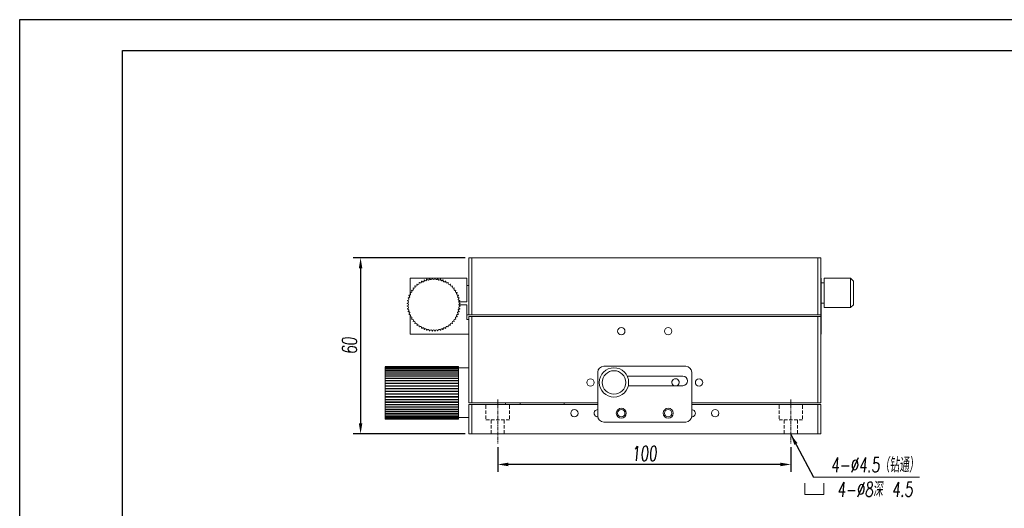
# Model space of a CAD drawing. Header units: millimetres. Extents: x 14311 to 14900, y 137 to 970.
# Tile 13 of 14: x 14311 to 14647, y 803 to 970. Entities that reach past the tile are written whole.
import ezdxf

# ---------------------------------------------------------------- set-up
doc = ezdxf.new("R2010")
doc.units = ezdxf.units.MM
doc.header["$LTSCALE"] = 0.3
doc.linetypes.add('CENTERX2', pattern=[20.32, 12.7, -2.54, 2.54, -2.54])
doc.linetypes.add('DASHED', pattern=[19.05, 12.7, -6.35])
for name, color, linetype, lineweight in [('中心线', 5, 'CENTERX2', 13), ('外框', 7, 'Continuous', 30), ('标注', 1, 'Continuous', 18), ('虚线', 6, 'DASHED', 13), ('轮廓线', 7, 'Continuous', 20)]:
    doc.layers.add(name, color=color, linetype=linetype, lineweight=lineweight)
doc.styles.get("Standard").update_dxf_attribs({"font": 'txt.shx', "width": 0.67, "oblique": 5, "bigfont": 'gbcbig.shx'})
doc.dimstyles.new('2', dxfattribs={"dimscale": 2, "dimtxt": 2.5, "dimasz": 1.8, "dimexe": 1.25, "dimexo": 0.625, "dimtad": 1, "dimdsep": 46, "dimtxsty": 'Standard', "dimcen": 1.8, "dimadec": 0, "dimazin": 0, "dimtfac": 1, "dimtmove": 0, "dimatfit": 3, "dimfxl": 0, "dimarcsym": 0})

# ---------------------------------------------------------------- blocks, each defined once
blk = doc.blocks.new('Y')
at = {"lineweight": 30}
for points in [[(-3857.44, 2213.99), (-4154.44, 2213.99), (-4154.44, 2003.97)], [(-4136.76, 2009.27), (-4136.76, 2208.69), (-3862.74, 2208.69)]]:
    blk.add_lwpolyline(points, dxfattribs=at)
blk = doc.blocks.new('W')
blk.add_blockref('Y', (0, 0))
blk = doc.blocks.new('2')
at = {"layer": '标注', "ltscale": 0.3}
for p, q in [((-5.625, 6.75), (-5.625, 0)), ((5.625, 0), (5.625, 6.75)), ((-5.625, 0), (3.375, 0)), ((-5.625, 0), (5.625, 0))]:
    blk.add_line(p, q, dxfattribs=at)
blk = doc.blocks.new('*D122')
at = {"layer": 'Defpoints', "color": 0}
for p in [(14473.76, 825.36), (14573.76, 825.36), (14473.76, 818.27)]:
    blk.add_point(p, dxfattribs=at)
at = {"layer": '标注', "color": 0, "lineweight": -2}
for p, q in [((14473.76, 824.11), (14473.76, 815.77)), ((14573.76, 824.11), (14573.76, 815.77)), ((14570.16, 818.27), (14477.36, 818.27))]:
    blk.add_line(p, q, dxfattribs=at)
at = {"layer": '标注', "color": 0}
for points in [[(14477.36, 818.87), (14477.36, 817.67), (14473.76, 818.27)], [(14570.16, 818.87), (14570.16, 817.67), (14573.76, 818.27)]]:
    blk.add_solid(points, dxfattribs=at)
at = {"layer": '标注', "color": 0, "insert": (14523.76, 822.02), "char_height": 5, "attachment_point": 5}
blk.add_mtext('100', dxfattribs=at)
blk = doc.blocks.new('*D185')
at = {"layer": 'Defpoints', "color": 0, "ltscale": 0.3}
for p in [(14463.91, 888.72), (14426.99, 828.72), (14463.91, 828.72)]:
    blk.add_point(p, dxfattribs=at)
at = {"layer": '标注', "color": 0, "lineweight": -2, "ltscale": 0.3}
for p, q in [((14462.66, 888.72), (14424.49, 888.72)), ((14426.99, 885.12), (14426.99, 832.32)), ((14462.66, 828.72), (14424.49, 828.72))]:
    blk.add_line(p, q, dxfattribs=at)
at = {"layer": '标注', "color": 0, "ltscale": 0.3}
for points in [[(14426.39, 885.12), (14427.59, 885.12), (14426.99, 888.72)], [(14426.39, 832.32), (14427.59, 832.32), (14426.99, 828.72)]]:
    blk.add_solid(points, dxfattribs=at)
at = {"layer": '标注', "color": 0, "ltscale": 0.3, "insert": (14423.24, 858.72), "char_height": 5, "attachment_point": 5, "rotation": 90}
blk.add_mtext('60', dxfattribs=at)

msp = doc.modelspace()

# ---------------------------------------------------------------- linework, layer by layer
at = {"layer": '中心线', "ltscale": 0.3}
for p, q in [((14473.759, 840.37), (14473.759, 825.365)), ((14573.759, 840.37), (14573.759, 825.365))]:
    msp.add_line(p, q, dxfattribs=at)
at = {"layer": '标注', "ltscale": 0.3}
msp.add_line((14617.584, 813.929), (14581.509, 813.929), dxfattribs=at)
at = {"layer": '虚线', "ltscale": 0.3}
for p, q in [((14469.759, 838.42), (14469.759, 833.42)), ((14477.759, 838.42), (14477.759, 833.42)), ((14569.759, 838.42), (14569.759, 833.42)), ((14577.759, 838.42), (14577.759, 833.42)), ((14469.759, 833.42), (14477.759, 833.42)), ((14471.509, 833.42), (14471.509, 828.42)), ((14476.009, 833.42), (14476.009, 828.42)), ((14577.759, 833.42), (14569.759, 833.42)), ((14571.509, 833.42), (14571.509, 828.42)), ((14576.009, 833.42), (14576.009, 828.42))]:
    msp.add_line(p, q, dxfattribs=at)
at = {"layer": '轮廓线'}
for p, q in [((14463.909, 869.22), (14463.909, 888.72)), ((14583.909, 888.72), (14463.909, 888.72)), ((14464.909, 888.72), (14464.909, 869.22)), ((14582.909, 869.22), (14582.909, 888.72)), ((14583.909, 888.72), (14583.909, 839.22)), ((14443.909, 876.869), (14443.909, 881.72)), ((14443.909, 881.72), (14463.209, 881.72)), ((14463.209, 881.72), (14463.209, 873.72)), ((14584.109, 881.72), (14583.909, 881.72)), ((14584.109, 881.72), (14584.109, 862.72)), ((14585.109, 880.22), (14584.109, 880.22)), ((14594.109, 881.72), (14585.109, 881.72)), ((14585.109, 871.72), (14585.109, 881.72)), ((14595.109, 880.72), (14594.109, 881.72)), ((14594.109, 881.72), (14594.109, 871.72)), ((14595.109, 880.72), (14595.109, 872.72)), ((14443.909, 876.057), (14443.909, 876.705)), ((14463.209, 879.22), (14463.909, 879.22)), ((14583.909, 879.72), (14584.109, 879.72)), ((14460.471, 873.72), (14463.209, 873.72)), ((14585.109, 873.22), (14584.109, 873.22)), ((14463.209, 872.72), (14460.509, 872.72)), ((14463.209, 872.72), (14463.209, 867.72)), ((14594.109, 871.72), (14585.109, 871.72)), ((14595.109, 872.72), (14594.109, 871.72)), ((14443.909, 868.735), (14443.909, 869.383)), ((14443.909, 862.72), (14443.909, 868.571)), ((14583.909, 869.22), (14463.209, 869.22)), ((14463.209, 867.72), (14463.909, 867.72)), ((14463.909, 839.22), (14463.909, 868.72)), ((14463.909, 868.72), (14583.909, 868.72)), ((14464.909, 868.72), (14464.909, 839.22)), ((14582.909, 839.22), (14582.909, 868.72)), ((14584.109, 864.72), (14583.909, 864.72)), ((14463.909, 862.72), (14443.909, 862.72)), ((14584.109, 862.72), (14583.909, 862.72)), ((14435.409, 851.62), (14435.409, 851.704)), ((14435.409, 851.704), (14460.409, 851.704)), ((14460.409, 851.62), (14435.409, 851.62)), ((14435.409, 851.459), (14435.409, 851.598)), ((14435.409, 851.598), (14460.409, 851.598)), ((14435.409, 850.79), (14435.409, 851.431)), ((14460.409, 851.431), (14435.409, 851.431)), ((14435.409, 851.395), (14460.409, 851.395)), ((14460.409, 851.147), (14435.409, 851.147)), ((14435.409, 851.096), (14460.409, 851.096)), ((14435.409, 848.462), (14435.409, 850.771)), ((14460.409, 850.771), (14435.409, 850.771)), ((14435.409, 850.706), (14460.409, 850.706)), ((14460.409, 850.307), (14435.409, 850.307)), ((14435.409, 850.229), (14460.409, 850.229)), ((14460.409, 849.759), (14435.409, 849.759)), ((14435.409, 849.669), (14460.409, 849.669)), ((14460.409, 851.704), (14460.409, 840.322)), ((14460.409, 851.22), (14463.909, 851.22)), ((14507.909, 849.72), (14507.909, 834.72)), ((14537.909, 851.72), (14509.909, 851.72)), ((14539.909, 834.72), (14539.909, 849.72)), ((14460.409, 849.134), (14435.409, 849.134)), ((14435.409, 849.033), (14460.409, 849.033)), ((14435.409, 846.925), (14435.409, 848.439)), ((14460.409, 848.439), (14435.409, 848.439)), ((14435.409, 848.328), (14460.409, 848.328)), ((14460.409, 847.681), (14435.409, 847.681)), ((14435.409, 847.562), (14460.409, 847.562)), ((14435.409, 846.094), (14435.409, 846.869)), ((14460.409, 846.869), (14435.409, 846.869)), ((14435.409, 846.742), (14460.409, 846.742)), ((14517.945, 848.32), (14536.909, 848.32)), ((14435.409, 845.133), (14435.409, 846.012)), ((14460.409, 846.012), (14435.409, 846.012)), ((14435.409, 845.879), (14460.409, 845.879)), ((14435.409, 838.571), (14435.409, 845.118)), ((14460.409, 845.118), (14435.409, 845.118)), ((14435.409, 844.981), (14460.409, 844.981)), ((14460.409, 844.198), (14435.409, 844.198)), ((14435.409, 844.058), (14460.409, 844.058)), ((14460.409, 843.262), (14435.409, 843.262)), ((14435.409, 843.12), (14460.409, 843.12)), ((14536.909, 845.12), (14518.274, 845.12)), ((14460.409, 842.32), (14435.409, 842.32)), ((14435.409, 842.178), (14460.409, 842.178)), ((14460.409, 841.382), (14435.409, 841.382)), ((14435.409, 841.242), (14460.409, 841.242)), ((14460.409, 840.459), (14435.409, 840.459)), ((14435.409, 840.322), (14460.409, 840.322)), ((14460.409, 839.561), (14435.409, 839.561)), ((14460.409, 840.293), (14460.409, 839.428)), ((14435.409, 839.428), (14460.409, 839.428)), ((14460.409, 838.698), (14435.409, 838.698)), ((14435.409, 838.571), (14460.409, 838.571)), ((14435.409, 837.759), (14435.409, 838.536)), ((14460.409, 837.878), (14435.409, 837.878)), ((14435.409, 837.759), (14460.409, 837.759)), ((14435.409, 837.001), (14435.409, 837.665)), ((14460.409, 837.112), (14435.409, 837.112)), ((14435.409, 837.001), (14460.409, 837.001)), ((14435.409, 835.681), (14435.409, 836.966)), ((14460.409, 836.407), (14435.409, 836.407)), ((14435.409, 836.306), (14460.409, 836.306)), ((14460.409, 839.348), (14460.409, 838.571)), ((14460.409, 838.536), (14460.409, 837.001)), ((14460.409, 836.965), (14460.409, 835.681)), ((14463.909, 839.22), (14507.909, 839.22)), ((14463.909, 828.72), (14463.909, 838.72)), ((14507.909, 838.72), (14463.909, 838.72)), ((14464.909, 828.72), (14464.909, 838.72)), ((14476.409, 839.22), (14476.409, 838.72)), ((14481.409, 838.72), (14481.409, 839.22)), ((14496.409, 839.22), (14496.409, 838.72)), ((14539.909, 839.22), (14583.909, 839.22)), ((14583.909, 838.72), (14539.909, 838.72)), ((14582.909, 828.72), (14582.909, 838.72)), ((14583.909, 828.72), (14583.909, 838.72)), ((14460.409, 835.771), (14435.409, 835.771)), ((14435.409, 835.681), (14460.409, 835.681)), ((14435.409, 833.736), (14435.409, 835.65)), ((14460.409, 835.211), (14435.409, 835.211)), ((14435.409, 835.133), (14460.409, 835.133)), ((14460.409, 834.734), (14435.409, 834.734)), ((14435.409, 834.669), (14460.409, 834.669)), ((14460.409, 834.344), (14435.409, 834.344)), ((14435.409, 834.293), (14460.409, 834.293)), ((14460.409, 834.045), (14435.409, 834.045)), ((14435.409, 834.009), (14460.409, 834.009)), ((14460.409, 833.842), (14435.409, 833.842)), ((14435.409, 833.82), (14460.409, 833.82)), ((14460.409, 833.736), (14435.409, 833.736)), ((14460.409, 835.649), (14460.409, 834.669)), ((14460.409, 834.645), (14460.409, 834.009)), ((14463.909, 834.22), (14460.409, 834.22)), ((14460.409, 833.995), (14460.409, 833.842)), ((14460.409, 833.82), (14460.409, 833.736)), ((14509.909, 832.72), (14537.909, 832.72)), ((14583.909, 828.72), (14463.909, 828.72))]:
    msp.add_line(p, q, dxfattribs=at)
for centre, radius in [((14515.909, 863.72), 1.25), ((14531.909, 863.72), 1.25), ((14513.409, 846.22), 5), ((14513.409, 846.22), 4), ((14505.409, 846.22), 1.25), ((14542.409, 846.22), 1.25), ((14499.909, 835.72), 1.25), ((14515.909, 835.72), 1.7), ((14515.909, 835.72), 1.25), ((14531.909, 835.72), 1.7), ((14531.909, 835.72), 1.25), ((14547.909, 835.72), 1.25)]:
    msp.add_circle(centre, radius, dxfattribs=at)
for centre, radius, start, end in [((14446.619, 880.001), 0.4, 217.27334, 34.72666), ((14451.909, 872.72), 9, 122.54669, 123.45331), ((14447.409, 880.514), 0.4, 211.27334, 28.72665), ((14451.909, 872.72), 9, 116.54669, 117.45331), ((14448.249, 880.942), 0.4, 205.27334, 22.72666), ((14451.909, 872.72), 9, 110.54669, 111.45331), ((14449.128, 881.28), 0.4, 199.27334, 16.72666), ((14451.909, 872.72), 9, 104.54669, 105.45331), ((14450.038, 881.523), 0.4, 193.27334, 10.72665), ((14451.909, 872.72), 9, 98.54669, 99.45331), ((14450.968, 881.671), 0.4, 187.27334, 4.72666), ((14451.909, 872.72), 9, 92.54669, 93.45331), ((14451.909, 881.72), 0.4, 181.27335, 358.72665), ((14451.909, 872.72), 9, 86.54669, 87.45331), ((14452.85, 881.671), 0.4, 175.27334, 352.72666), ((14451.909, 872.72), 9, 80.54669, 81.45331), ((14453.78, 881.523), 0.4, 169.27335, 346.72666), ((14451.909, 872.72), 9, 74.54669, 75.45331), ((14454.69, 881.28), 0.4, 163.27334, 340.72666), ((14451.909, 872.72), 9, 68.54669, 69.45331), ((14455.57, 880.942), 0.4, 157.27334, 334.72666), ((14451.909, 872.72), 9, 62.54669, 63.45331), ((14456.409, 880.514), 0.4, 151.27335, 328.72666), ((14451.909, 872.72), 9, 56.54669, 57.45331), ((14457.199, 880.001), 0.4, 145.27334, 322.72666), ((14443.687, 876.381), 0.4, 247.27334, 64.72666), ((14451.909, 872.72), 9, 152.54669, 153.45331), ((14444.115, 877.22), 0.4, 241.27335, 58.72666), ((14451.909, 872.72), 9, 146.54669, 147.45331), ((14444.628, 878.01), 0.4, 235.27334, 52.72666), ((14451.909, 872.72), 9, 140.54669, 141.45331), ((14445.221, 878.742), 0.4, 229.27334, 46.72666), ((14451.909, 872.72), 9, 134.54669, 135.45331), ((14445.887, 879.408), 0.4, 223.27334, 40.72666), ((14451.909, 872.72), 9, 128.54669, 129.45331), ((14451.909, 872.72), 9, 50.54669, 51.45331), ((14457.931, 879.408), 0.4, 139.27334, 316.72666), ((14458.598, 878.742), 0.4, 133.27334, 310.72666), ((14451.909, 872.72), 9, 44.54669, 45.45331), ((14459.19, 878.01), 0.4, 127.27334, 304.72666), ((14451.909, 872.72), 9, 38.54669, 39.45331), ((14459.703, 877.22), 0.4, 121.27334, 298.72665), ((14451.909, 872.72), 9, 32.54669, 33.45331), ((14460.131, 876.381), 0.4, 115.27334, 292.72666), ((14451.909, 872.72), 9, 26.54669, 27.45331), ((14451.909, 872.72), 9, 176.54669, 177.45331), ((14442.909, 872.72), 0.4, 271.27335, 88.72665), ((14442.959, 873.661), 0.4, 265.27334, 82.72666), ((14451.909, 872.72), 9, 170.54669, 171.45331), ((14443.106, 874.591), 0.4, 259.27335, 76.72666), ((14451.909, 872.72), 9, 164.54669, 165.45331), ((14443.35, 875.501), 0.4, 253.27334, 70.72666), ((14451.909, 872.72), 9, 158.54669, 159.45331), ((14460.469, 875.501), 0.4, 109.27334, 286.72666), ((14451.909, 872.72), 9, 20.54669, 21.45331), ((14460.713, 874.591), 0.4, 103.27334, 280.72665), ((14460.86, 873.661), 0.4, 97.27334, 274.72666), ((14460.909, 872.72), 0.4, 91.27335, 268.72665), ((14451.909, 872.72), 9, 14.54669, 15.45331), ((14451.909, 872.72), 9, 8.54669, 9.45331), ((14451.909, 872.72), 9, 2.54669, 3.45331), ((14451.909, 872.72), 9, 182.54669, 183.45331), ((14442.959, 871.779), 0.4, 277.27334, 94.72666), ((14451.909, 872.72), 9, 188.54669, 189.45331), ((14443.106, 870.849), 0.4, 283.27334, 100.72665), ((14451.909, 872.72), 9, 194.54669, 195.45331), ((14443.35, 869.939), 0.4, 289.27334, 106.72666), ((14460.469, 869.939), 0.4, 73.27334, 250.72666), ((14460.713, 870.849), 0.4, 79.27335, 256.72666), ((14460.86, 871.779), 0.4, 85.27334, 262.72666), ((14451.909, 872.72), 9, 344.54669, 345.45331), ((14451.909, 872.72), 9, 350.54669, 351.45331), ((14451.909, 872.72), 9, 356.54669, 357.45331), ((14451.909, 872.72), 9, 200.54669, 201.45331), ((14443.687, 869.059), 0.4, 295.27334, 112.72666), ((14451.909, 872.72), 9, 206.54669, 207.45331), ((14444.115, 868.22), 0.4, 301.27334, 118.72665), ((14451.909, 872.72), 9, 212.54669, 213.45331), ((14444.628, 867.43), 0.4, 307.27334, 124.72666), ((14451.909, 872.72), 9, 218.54669, 219.45331), ((14445.221, 866.698), 0.4, 313.27334, 130.72666), ((14451.909, 872.72), 9, 224.54669, 225.45331), ((14445.887, 866.032), 0.4, 319.27334, 136.72666), ((14457.931, 866.032), 0.4, 43.27334, 220.72666), ((14458.598, 866.698), 0.4, 49.27334, 226.72666), ((14451.909, 872.72), 9, 314.54669, 315.45331), ((14459.19, 867.43), 0.4, 55.27334, 232.72666), ((14451.909, 872.72), 9, 320.54669, 321.45331), ((14459.703, 868.22), 0.4, 61.27335, 238.72666), ((14451.909, 872.72), 9, 326.54669, 327.45331), ((14460.131, 869.059), 0.4, 67.27334, 244.72666), ((14451.909, 872.72), 9, 332.54669, 333.45331), ((14451.909, 872.72), 9, 338.54669, 339.45331), ((14451.909, 872.72), 9, 230.54669, 231.45331), ((14446.619, 865.439), 0.4, 325.27334, 142.72666), ((14451.909, 872.72), 9, 236.54669, 237.45331), ((14447.409, 864.926), 0.4, 331.27335, 148.72666), ((14451.909, 872.72), 9, 242.54669, 243.45331), ((14448.249, 864.498), 0.4, 337.27334, 154.72666), ((14451.909, 872.72), 9, 248.54669, 249.45331), ((14449.128, 864.16), 0.4, 343.27334, 160.72666), ((14451.909, 872.72), 9, 254.54669, 255.45331), ((14450.038, 863.917), 0.4, 349.27335, 166.72666), ((14451.909, 872.72), 9, 260.54669, 261.45331), ((14450.968, 863.769), 0.4, 355.27334, 172.72666), ((14451.909, 872.72), 9, 266.54669, 267.45331), ((14451.909, 863.72), 0.4, 1.27335, 178.72665), ((14451.909, 872.72), 9, 272.54669, 273.45331), ((14452.85, 863.769), 0.4, 7.27334, 184.72666), ((14451.909, 872.72), 9, 278.54669, 279.45331), ((14453.78, 863.917), 0.4, 13.27334, 190.72665), ((14451.909, 872.72), 9, 284.54669, 285.45331), ((14454.69, 864.16), 0.4, 19.27334, 196.72666), ((14451.909, 872.72), 9, 290.54669, 291.45331), ((14455.57, 864.498), 0.4, 25.27334, 202.72666), ((14451.909, 872.72), 9, 296.54669, 297.45331), ((14456.409, 864.926), 0.4, 31.27334, 208.72665), ((14451.909, 872.72), 9, 302.54669, 303.45331), ((14457.199, 865.439), 0.4, 37.27334, 214.72666), ((14451.909, 872.72), 9, 308.54669, 309.45331), ((14509.909, 849.72), 2, 90, 180), ((14537.909, 849.72), 2, 360, 90), ((14534.409, 846.22), 1.25, 297.67502, 242.31907), ((14536.909, 846.72), 1.6, 270, 90), ((14507.909, 835.72), 1.25, 90, 271.21138), ((14539.909, 835.72), 1.25, 268.79024, 90), ((14509.909, 834.72), 2, 180, 270), ((14537.909, 834.72), 2, 270, 0)]:
    msp.add_arc(centre, radius, start, end, dxfattribs=at)

# ---------------------------------------------------------------- block references
at = {"layer": '中心线', "xscale": 0.5780865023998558, "yscale": 0.5780865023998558, "zscale": 0.5780865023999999}
msp.add_blockref('2', (14581.754, 808.003), dxfattribs=at)
at = {"layer": '外框', "lineweight": 25, "xscale": 1.982879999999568, "yscale": 1.982880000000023, "zscale": 1.98288}
msp.add_blockref('W', (22548.473, -3420.186), dxfattribs=at)

# ---------------------------------------------------------------- texts
at = {"layer": '标注', "ltscale": 0.3, "insert": (14602.405, 813.929), "char_height": 4.99467, "attachment_point": 5}
msp.add_mtext('4-%%C4.5（钻通）\\P4-%%C8深 4.5', dxfattribs=at)

# ---------------------------------------------------------------- dimensions: what is measured, and where the dimension line sits
at = {"layer": '标注', "ltscale": 0.3}
dim = msp.add_linear_dim(base=(14426.992, 828.72), p1=(14463.909, 888.72), p2=(14463.909, 828.72), angle=90, dimstyle='2', dxfattribs=at)
dim.commit()
dim.dimension.update_dxf_attribs({"geometry": '*D185', "text_midpoint": (14423.242, 858.72)})
at = {"layer": '标注'}
dim = msp.add_linear_dim(base=(14473.759, 818.266), p1=(14573.759, 825.365), p2=(14473.759, 825.365), dimstyle='2', dxfattribs=at)
dim.commit()
dim.dimension.update_dxf_attribs({"geometry": '*D122', "text_midpoint": (14523.759, 818.266), "dimtype": 160})

# ---------------------------------------------------------------- leaders
at = {"layer": '标注', "ltscale": 0.3}
msp.add_leader([(14573.759, 828.42), (14581.509, 813.929)], dimstyle='2', dxfattribs=at)

doc.saveas('drawing.dxf')
